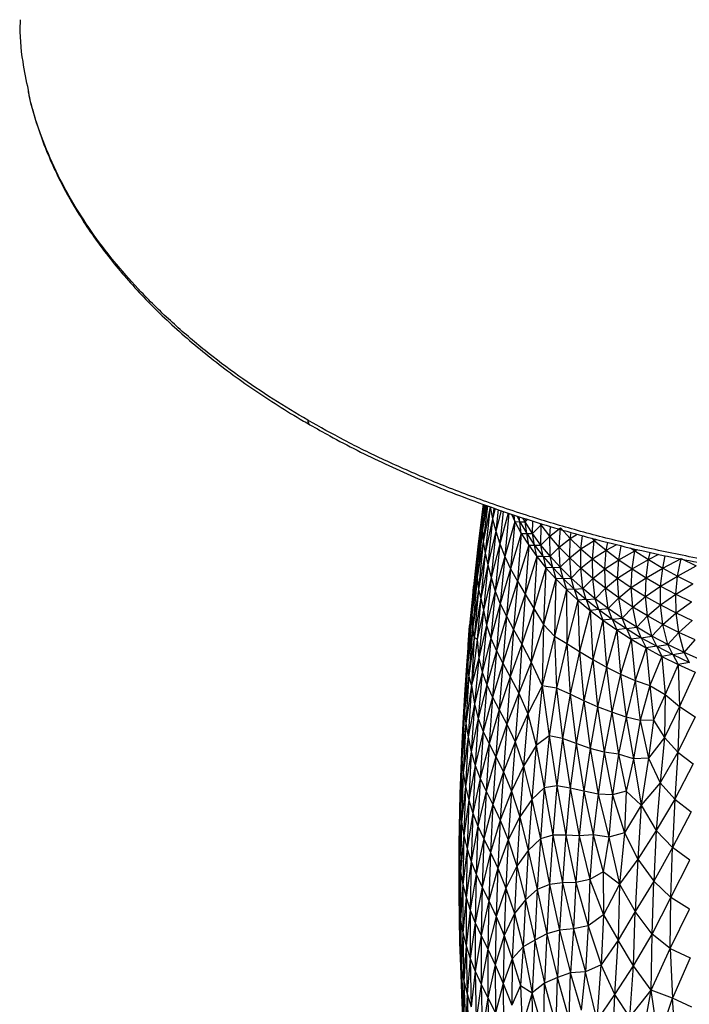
# Paper-space layout '_Isométrica' of a CAD drawing. Header units: millimetres. Extents: x -209 to 191, y -221 to 466.
# Tile 2 of 15: x -209 to -73, y -43 to 157. Entities that reach past the tile are written whole.
import ezdxf

# ---------------------------------------------------------------- set-up
doc = ezdxf.new("R2010")
doc.units = ezdxf.units.MM

psp = doc.layouts.new('_Isométrica')

# ---------------------------------------------------------------- linework, layer by layer
at = {"color": 7, "linetype": 'Continuous', "lineweight": 25}
for p, q in [((-114.8, 58.49), (-115.14, 55.94)), ((-114.71, 58.46), (-115.14, 55.94)), ((-114.51, 58.38), (-115.13, 53.43)), ((-114.23, 58.29), (-115.13, 53.43)), ((-114.95, 58.54), (-115.02, 58.12)), ((-114.96, 58.54), (-115.02, 58.12)), ((-114.09, 58.23), (-114.95, 50.89)), ((-115.02, 58.12), (-116.15, 48.93)), ((-115.02, 58.12), (-115.98, 50.52)), ((-115.02, 58.12), (-115.14, 55.94)), ((-113.53, 58), (-114.95, 50.89)), ((-113.53, 58), (-114.57, 48.6)), ((-113.53, 58), (-113.05, 55.55)), ((-112.79, 57.78), (-113.05, 55.55)), ((-112.53, 57.68), (-113.05, 55.55)), ((-111.92, 57.47), (-112.4, 53.05)), ((-111.31, 57.25), (-112.4, 53.05)), ((-110.9, 57.11), (-111.58, 50.47)), ((-109.86, 56.75), (-111.58, 50.47)), ((-109.73, 56.71), (-110.59, 47.92)), ((-109.22, 56.54), (-108.52, 55.04)), ((-108.52, 55.04), (-108.66, 56.36)), ((-108.15, 56.19), (-107.53, 54.99)), ((-115.14, 55.94), (-116.23, 46.5)), ((-115.14, 55.94), (-116.15, 48.93)), ((-115.14, 55.94), (-115.13, 53.43)), ((-113.05, 55.55), (-114.57, 48.6)), ((-113.05, 55.55), (-114.02, 46.24)), ((-113.05, 55.55), (-112.4, 53.05)), ((-108.52, 55.04), (-110.59, 47.92)), ((-108.52, 55.04), (-109.4, 45.41)), ((-108.52, 55.04), (-107.53, 54.99)), ((-108.52, 55.04), (-107.21, 52.62)), ((-107.53, 54.99), (-107.64, 56.03)), ((-107.53, 54.99), (-106.11, 52.59)), ((-107.53, 54.99), (-106.43, 54.95)), ((-107.21, 52.62), (-107.53, 54.99)), ((-106.43, 54.95), (-106.89, 55.79)), ((-106.43, 54.95), (-106.39, 55.62)), ((-106.43, 54.95), (-105.93, 55.47)), ((-104.9, 52.57), (-106.43, 54.95)), ((-106.11, 52.59), (-106.43, 54.95)), ((-104.9, 52.57), (-104.84, 55.12)), ((-104.9, 52.57), (-103.19, 54.36)), ((-103.19, 54.36), (-103.4, 54.66)), ((-103.2, 50.24), (-103.19, 54.36)), ((-103.19, 54.36), (-103.17, 54.59)), ((-103.19, 54.36), (-102.97, 54.53)), ((-101.41, 52.07), (-103.19, 54.36)), ((-115.13, 53.43), (-116.23, 46.5)), ((-115.13, 53.43), (-116.18, 43.68)), ((-115.13, 53.43), (-114.95, 50.89)), ((-112.4, 53.05), (-114.02, 46.24)), ((-112.4, 53.05), (-113.35, 43.6)), ((-112.4, 53.05), (-111.58, 50.47)), ((-107.21, 52.62), (-109.4, 45.41)), ((-107.21, 52.62), (-108.02, 42.88)), ((-107.21, 52.62), (-106.11, 52.59)), ((-107.21, 52.62), (-105.71, 50.24)), ((-106.11, 52.59), (-104.51, 50.23)), ((-106.11, 52.59), (-104.9, 52.57)), ((-105.71, 50.24), (-106.11, 52.59)), ((-103.2, 50.24), (-104.9, 52.57)), ((-104.51, 50.23), (-104.9, 52.57)), ((-101.41, 52.07), (-101.27, 54.03)), ((-101.41, 52.07), (-99.26, 53.78)), ((-99.47, 49.84), (-99.26, 53.78)), ((-99.26, 53.78), (-97.24, 51.6)), ((-97.24, 51.6), (-97.08, 52.78)), ((-97.24, 51.6), (-95.86, 52.45)), ((-115.98, 50.52), (-116.97, 41.8)), ((-114.95, 50.89), (-116.18, 43.68)), ((-115.98, 50.52), (-116.15, 48.93)), ((-114.95, 50.89), (-115.94, 41.19)), ((-114.95, 50.89), (-114.57, 48.6)), ((-111.58, 50.47), (-113.35, 43.6)), ((-111.58, 50.47), (-112.52, 40.86)), ((-111.58, 50.47), (-110.59, 47.92)), ((-105.71, 50.24), (-108.02, 42.88)), ((-105.71, 50.24), (-106.44, 40.24)), ((-105.71, 50.24), (-104.51, 50.23)), ((-105.71, 50.24), (-104.05, 47.9)), ((-104.51, 50.23), (-103.2, 50.24)), ((-104.51, 50.23), (-102.74, 47.91)), ((-104.05, 47.9), (-104.51, 50.23)), ((-103.2, 50.24), (-101.41, 52.07)), ((-101.32, 47.95), (-103.2, 50.24)), ((-102.74, 47.91), (-103.2, 50.24)), ((-99.47, 49.84), (-101.41, 52.07)), ((-101.32, 47.95), (-101.41, 52.07)), ((-99.47, 49.84), (-97.24, 51.6)), ((-97.35, 47.65), (-97.24, 51.6)), ((-97.24, 51.6), (-95.05, 49.48)), ((-95.05, 49.48), (-94.73, 52.15)), ((-95.05, 49.48), (-92.34, 51.18)), ((-92.84, 51.64), (-92.34, 51.18)), ((-92.71, 47.41), (-92.34, 51.18)), ((-92.34, 51.18), (-92.27, 51.48)), ((-92.34, 51.18), (-91.93, 51.39)), ((-92.34, 51.18), (-89.91, 49.19)), ((-89.91, 49.19), (-89.61, 50.78)), ((-89.91, 49.19), (-87.77, 50.34)), ((-116.15, 48.93), (-117.1, 39.86)), ((-116.15, 48.93), (-116.97, 41.8)), ((-116.15, 48.93), (-116.23, 46.5)), ((-114.57, 48.6), (-115.94, 41.19)), ((-114.57, 48.6), (-115.46, 39.41)), ((-114.57, 48.6), (-114.02, 46.24)), ((-101.32, 47.95), (-99.47, 49.84)), ((-97.35, 47.65), (-99.47, 49.84)), ((-99.28, 45.7), (-99.47, 49.84)), ((-97.35, 47.65), (-95.05, 49.48)), ((-95.08, 45.52), (-95.05, 49.48)), ((-95.05, 49.48), (-92.71, 47.41)), ((-92.71, 47.41), (-89.91, 49.19)), ((-90.22, 45.4), (-89.91, 49.19)), ((-89.91, 49.19), (-87.35, 47.25)), ((-87.35, 47.25), (-86.86, 50.11)), ((-87.35, 47.25), (-84.08, 49.05)), ((-84.93, 49.64), (-84.08, 49.05)), ((-84.64, 45.38), (-84.08, 49.05)), ((-84.08, 49.05), (-83.99, 49.41)), ((-84.08, 49.05), (-83.56, 49.31)), ((-84.08, 49.05), (-81.3, 47.26)), ((-81.3, 47.26), (-80.96, 48.74)), ((-81.3, 47.26), (-79.19, 48.35)), ((-116.23, 46.5), (-117.21, 36.61)), ((-116.23, 46.5), (-117.1, 39.86)), ((-116.23, 46.5), (-116.18, 43.68)), ((-114.02, 46.24), (-115.46, 39.41)), ((-114.02, 46.24), (-114.89, 36.97)), ((-114.02, 46.24), (-113.35, 43.6)), ((-110.59, 47.92), (-112.52, 40.86)), ((-110.59, 47.92), (-111.49, 38.27)), ((-110.59, 47.92), (-109.4, 45.41)), ((-104.05, 47.9), (-106.44, 40.24)), ((-104.05, 47.9), (-104.66, 37.34)), ((-102.74, 47.91), (-104.05, 47.9)), ((-104.05, 47.9), (-102.21, 45.6)), ((-102.74, 47.91), (-101.32, 47.95)), ((-102.74, 47.91), (-100.8, 45.64)), ((-102.74, 47.91), (-102.21, 45.6)), ((-99.28, 45.7), (-101.32, 47.95)), ((-100.8, 45.64), (-101.32, 47.95)), ((-99.28, 45.7), (-97.35, 47.65)), ((-95.08, 45.52), (-97.35, 47.65)), ((-97.07, 43.51), (-97.35, 47.65)), ((-95.08, 45.52), (-92.71, 47.41)), ((-92.71, 47.41), (-90.22, 45.4)), ((-92.66, 43.44), (-92.71, 47.41)), ((-90.22, 45.4), (-87.35, 47.25)), ((-87.58, 43.46), (-87.35, 47.25)), ((-87.35, 47.25), (-84.64, 45.38)), ((-84.64, 45.38), (-81.3, 47.26)), ((-81.8, 43.58), (-81.3, 47.26)), ((-81.3, 47.26), (-78.4, 45.55)), ((-78.4, 45.55), (-77.87, 48.06)), ((-78.4, 45.55), (-74.67, 47.53)), ((-75.37, 43.91), (-74.67, 47.53)), ((-74.67, 47.53), (-71.58, 45.99)), ((-109.4, 45.41), (-111.49, 38.27)), ((-109.4, 45.41), (-110.24, 35.72)), ((-109.4, 45.41), (-108.02, 42.88)), ((-102.21, 45.6), (-104.66, 37.34)), ((-102.21, 45.6), (-102.7, 34.07)), ((-100.8, 45.64), (-102.21, 45.6)), ((-102.21, 45.6), (-100.2, 43.35)), ((-100.8, 45.64), (-99.28, 45.7)), ((-100.8, 45.64), (-98.69, 43.42)), ((-100.8, 45.64), (-100.2, 43.35)), ((-97.07, 43.51), (-99.28, 45.7)), ((-98.69, 43.42), (-99.28, 45.7)), ((-97.07, 43.51), (-95.08, 45.52)), ((-92.66, 43.44), (-95.08, 45.52)), ((-94.7, 41.38), (-95.08, 45.52)), ((-92.66, 43.44), (-90.22, 45.4)), ((-90.22, 45.4), (-87.58, 43.46)), ((-90.08, 41.43), (-90.22, 45.4)), ((-87.58, 43.46), (-84.64, 45.38)), ((-84.8, 41.58), (-84.64, 45.38)), ((-84.64, 45.38), (-81.8, 43.58)), ((-81.8, 43.58), (-78.4, 45.55)), ((-78.83, 41.86), (-78.4, 45.55)), ((-78.4, 45.55), (-75.37, 43.91)), ((-75.37, 43.91), (-71.58, 45.99)), ((-116.18, 43.68), (-117.21, 36.61)), ((-116.18, 43.68), (-117.12, 33.65)), ((-116.18, 43.68), (-115.94, 41.19)), ((-113.35, 43.6), (-114.89, 36.97)), ((-113.35, 43.6), (-114.28, 33.9)), ((-113.35, 43.6), (-112.52, 40.86)), ((-108.02, 42.88), (-110.24, 35.72)), ((-108.02, 42.88), (-108.78, 33.04)), ((-108.02, 42.88), (-106.44, 40.24)), ((-100.2, 43.35), (-102.7, 34.07)), ((-100.2, 43.35), (-100.47, 31.68)), ((-98.69, 43.42), (-100.2, 43.35)), ((-100.2, 43.35), (-98.03, 41.15)), ((-98.69, 43.42), (-97.07, 43.51)), ((-98.69, 43.42), (-96.42, 41.25)), ((-98.69, 43.42), (-98.03, 41.15)), ((-94.7, 41.38), (-97.07, 43.51)), ((-96.42, 41.25), (-97.07, 43.51)), ((-94.7, 41.38), (-92.66, 43.44)), ((-90.08, 41.43), (-92.66, 43.44)), ((-92.18, 39.31), (-92.66, 43.44)), ((-90.08, 41.43), (-87.58, 43.46)), ((-87.58, 43.46), (-84.8, 41.58)), ((-87.35, 39.48), (-87.58, 43.46)), ((-84.8, 41.58), (-81.8, 43.58)), ((-81.89, 39.77), (-81.8, 43.58)), ((-81.8, 43.58), (-78.83, 41.86)), ((-78.83, 41.86), (-75.37, 43.91)), ((-75.74, 40.21), (-75.37, 43.91)), ((-75.74, 40.21), (-72.23, 42.35)), ((-75.37, 43.91), (-72.23, 42.35)), ((-116.97, 41.8), (-117.74, 33.81)), ((-115.94, 41.19), (-117.12, 33.65)), ((-117.1, 39.86), (-116.97, 41.8)), ((-115.94, 41.19), (-116.8, 31.39)), ((-115.94, 41.19), (-115.46, 39.41)), ((-112.52, 40.86), (-114.28, 33.9)), ((-112.52, 40.86), (-113.41, 31.24)), ((-112.52, 40.86), (-111.49, 38.27)), ((-106.44, 40.24), (-108.78, 33.04)), ((-106.44, 40.24), (-107.1, 30.05)), ((-106.44, 40.24), (-104.66, 37.34)), ((-98.03, 41.15), (-100.47, 31.68)), ((-96.42, 41.25), (-98.03, 41.15)), ((-98.03, 41.15), (-95.7, 39.01)), ((-98.03, 41.15), (-97.94, 30.18)), ((-96.42, 41.25), (-94.7, 41.38)), ((-96.42, 41.25), (-93.99, 39.14)), ((-96.42, 41.25), (-95.7, 39.01)), ((-92.18, 39.31), (-94.7, 41.38)), ((-93.99, 39.14), (-94.7, 41.38)), ((-92.18, 39.31), (-90.08, 41.43)), ((-87.35, 39.48), (-90.08, 41.43)), ((-89.5, 37.3), (-90.08, 41.43)), ((-87.35, 39.48), (-84.8, 41.58)), ((-84.8, 41.58), (-81.89, 39.77)), ((-84.49, 37.61), (-84.8, 41.58)), ((-81.89, 39.77), (-78.83, 41.86)), ((-78.84, 38.04), (-78.83, 41.86)), ((-78.84, 38.04), (-75.74, 40.21)), ((-78.83, 41.86), (-75.74, 40.21)), ((-75.74, 40.21), (-72.54, 38.65)), ((-75.67, 36.39), (-75.74, 40.21)), ((-117.1, 39.86), (-118.01, 29.87)), ((-117.1, 39.86), (-117.74, 33.81)), ((-117.21, 36.61), (-117.1, 39.86)), ((-115.46, 39.41), (-116.8, 31.39)), ((-115.46, 39.41), (-116.18, 30.98)), ((-115.46, 39.41), (-114.89, 36.97)), ((-111.49, 38.27), (-113.41, 31.24)), ((-111.49, 38.27), (-112.3, 28.71)), ((-111.49, 38.27), (-110.24, 35.72)), ((-95.7, 39.01), (-97.94, 30.18)), ((-93.99, 39.14), (-95.7, 39.01)), ((-95.7, 39.01), (-93.21, 36.93)), ((-95.7, 39.01), (-95.33, 28.55)), ((-93.99, 39.14), (-92.18, 39.31)), ((-93.99, 39.14), (-91.4, 37.1)), ((-93.99, 39.14), (-93.21, 36.93)), ((-89.5, 37.3), (-92.18, 39.31)), ((-91.4, 37.1), (-92.18, 39.31)), ((-89.5, 37.3), (-87.35, 39.48)), ((-84.49, 37.61), (-87.35, 39.48)), ((-86.67, 35.36), (-87.35, 39.48)), ((-84.49, 37.61), (-81.89, 39.77)), ((-81.89, 39.77), (-78.84, 38.04)), ((-81.48, 35.8), (-81.89, 39.77)), ((-75.67, 36.39), (-72.54, 38.65)), ((-117.21, 36.61), (-118.08, 26.4)), ((-117.21, 36.61), (-118.01, 29.87)), ((-117.12, 33.65), (-117.21, 36.61)), ((-114.89, 36.97), (-116.18, 30.98)), ((-114.89, 36.97), (-115.9, 27.16)), ((-114.89, 36.97), (-114.28, 33.9)), ((-104.66, 37.34), (-107.1, 30.05)), ((-104.66, 37.34), (-105.18, 26.39)), ((-104.66, 37.34), (-102.7, 34.07)), ((-93.21, 36.93), (-95.33, 28.55)), ((-91.4, 37.1), (-93.21, 36.93)), ((-93.21, 36.93), (-90.57, 34.91)), ((-93.21, 36.93), (-92.63, 26.91)), ((-91.4, 37.1), (-89.5, 37.3)), ((-91.4, 37.1), (-88.67, 35.11)), ((-91.4, 37.1), (-90.57, 34.91)), ((-86.67, 35.36), (-89.5, 37.3)), ((-88.67, 35.11), (-89.5, 37.3)), ((-86.67, 35.36), (-84.49, 37.61)), ((-81.48, 35.8), (-84.49, 37.61)), ((-83.7, 33.49), (-84.49, 37.61)), ((-81.48, 35.8), (-78.84, 38.04)), ((-78.84, 38.04), (-75.67, 36.39)), ((-78.35, 34.07), (-78.84, 38.04)), ((-78.35, 34.07), (-75.67, 36.39)), ((-75.67, 36.39), (-72.42, 34.85)), ((-75.1, 32.43), (-75.67, 36.39)), ((-110.24, 35.72), (-112.3, 28.71)), ((-110.24, 35.72), (-110.99, 26.14)), ((-110.24, 35.72), (-108.78, 33.04)), ((-90.57, 34.91), (-92.63, 26.91)), ((-88.67, 35.11), (-90.57, 34.91)), ((-90.57, 34.91), (-87.78, 32.95)), ((-90.57, 34.91), (-89.85, 25.37)), ((-88.67, 35.11), (-86.67, 35.36)), ((-88.67, 35.11), (-85.79, 33.2)), ((-88.67, 35.11), (-87.78, 32.95)), ((-83.7, 33.49), (-86.67, 35.36)), ((-85.79, 33.2), (-86.67, 35.36)), ((-83.7, 33.49), (-81.48, 35.8)), ((-78.35, 34.07), (-81.48, 35.8)), ((-80.6, 31.7), (-81.48, 35.8)), ((-75.1, 32.43), (-72.42, 34.85)), ((-117.74, 33.81), (-118.48, 24.77)), ((-117.12, 33.65), (-118.08, 26.4)), ((-118.01, 29.87), (-117.74, 33.81)), ((-117.12, 33.65), (-117.89, 23.63)), ((-116.8, 31.39), (-117.12, 33.65)), ((-114.28, 33.9), (-115.9, 27.16)), ((-114.28, 33.9), (-115.19, 24.32)), ((-114.28, 33.9), (-113.41, 31.24)), ((-108.78, 33.04), (-110.99, 26.14)), ((-108.78, 33.04), (-109.47, 23.36)), ((-108.78, 33.04), (-107.1, 30.05)), ((-102.7, 34.07), (-105.18, 26.39)), ((-102.7, 34.07), (-102.96, 21.57)), ((-102.7, 34.07), (-100.47, 31.68)), ((-87.78, 32.95), (-89.85, 25.37)), ((-85.79, 33.2), (-87.78, 32.95)), ((-87.78, 32.95), (-84.85, 31.07)), ((-87.78, 32.95), (-86.97, 23.92)), ((-85.79, 33.2), (-83.7, 33.49)), ((-85.79, 33.2), (-82.77, 31.36)), ((-85.79, 33.2), (-84.85, 31.07)), ((-80.6, 31.7), (-83.7, 33.49)), ((-82.77, 31.36), (-83.7, 33.49)), ((-80.6, 31.7), (-78.35, 34.07)), ((-75.1, 32.43), (-78.35, 34.07)), ((-77.36, 29.99), (-78.35, 34.07)), ((-77.36, 29.99), (-75.1, 32.43)), ((-71.78, 30.9), (-75.1, 32.43)), ((-74, 28.36), (-75.1, 32.43)), ((-116.8, 31.39), (-117.89, 23.63)), ((-116.8, 31.39), (-117.34, 21.68)), ((-116.18, 30.98), (-117.34, 21.68)), ((-116.18, 30.98), (-116.8, 31.39)), ((-116.18, 30.98), (-115.9, 27.16)), ((-113.41, 31.24), (-115.19, 24.32)), ((-113.41, 31.24), (-114.24, 21.74)), ((-113.41, 31.24), (-112.3, 28.71)), ((-100.47, 31.68), (-102.96, 21.57)), ((-100.47, 31.68), (-97.94, 30.18)), ((-100.47, 31.68), (-100.02, 21.1)), ((-97.94, 30.18), (-100.02, 21.1)), ((-97.94, 30.18), (-95.33, 28.55)), ((-97.94, 30.18), (-97.24, 19.87)), ((-84.85, 31.07), (-86.97, 23.92)), ((-82.77, 31.36), (-84.85, 31.07)), ((-84.85, 31.07), (-81.78, 29.26)), ((-84.85, 31.07), (-84.02, 22.63)), ((-82.77, 31.36), (-80.6, 31.7)), ((-82.77, 31.36), (-79.61, 29.6)), ((-82.77, 31.36), (-81.78, 29.26)), ((-77.36, 29.99), (-80.6, 31.7)), ((-79.61, 29.6), (-80.6, 31.7)), ((-74, 28.36), (-71.78, 30.9)), ((-118.01, 29.87), (-118.79, 19.72)), ((-118.01, 29.87), (-118.48, 24.77)), ((-118.08, 26.4), (-118.01, 29.87)), ((-112.3, 28.71), (-114.24, 21.74)), ((-112.3, 28.71), (-113.07, 19.22)), ((-112.3, 28.71), (-110.99, 26.14)), ((-107.1, 30.05), (-109.47, 23.36)), ((-107.1, 30.05), (-107.74, 20.06)), ((-107.1, 30.05), (-105.18, 26.39)), ((-95.33, 28.55), (-97.24, 19.87)), ((-95.33, 28.55), (-92.63, 26.91)), ((-95.33, 28.55), (-94.48, 18.5)), ((-81.78, 29.26), (-84.02, 22.63)), ((-79.61, 29.6), (-81.78, 29.26)), ((-81.78, 29.26), (-78.58, 27.53)), ((-81.78, 29.26), (-81.02, 21.61)), ((-79.61, 29.6), (-77.36, 29.99)), ((-79.61, 29.6), (-76.34, 27.92)), ((-79.61, 29.6), (-78.58, 27.53)), ((-74, 28.36), (-77.36, 29.99)), ((-76.34, 27.92), (-77.36, 29.99)), ((-76.34, 27.92), (-74, 28.36)), ((-70.52, 26.81), (-74, 28.36)), ((-72.93, 26.32), (-74, 28.36)), ((-118.08, 26.4), (-118.79, 19.72)), ((-118.08, 26.4), (-118.78, 16.47)), ((-117.89, 23.63), (-118.08, 26.4)), ((-115.9, 27.16), (-117.34, 21.68)), ((-115.9, 27.16), (-116.78, 17.79)), ((-115.9, 27.16), (-115.19, 24.32)), ((-110.99, 26.14), (-113.07, 19.22)), ((-110.99, 26.14), (-111.71, 16.62)), ((-110.99, 26.14), (-109.47, 23.36)), ((-105.18, 26.39), (-107.74, 20.06)), ((-105.18, 26.39), (-105.87, 15.81)), ((-105.18, 26.39), (-102.96, 21.57)), ((-92.63, 26.91), (-94.48, 18.5)), ((-92.63, 26.91), (-89.85, 25.37)), ((-92.63, 26.91), (-91.66, 17.24)), ((-78.58, 27.53), (-81.02, 21.61)), ((-76.34, 27.92), (-78.58, 27.53)), ((-78.58, 27.53), (-75.26, 25.88)), ((-78.58, 27.53), (-77.93, 19.78)), ((-76.34, 27.92), (-72.93, 26.32)), ((-76.34, 27.92), (-75.26, 25.88)), ((-72.93, 26.32), (-75.26, 25.88)), ((-118.48, 24.77), (-118.79, 19.72)), ((-115.19, 24.32), (-116.78, 17.79)), ((-115.19, 24.32), (-115.97, 14.88)), ((-115.19, 24.32), (-114.24, 21.74)), ((-89.85, 25.37), (-91.66, 17.24)), ((-89.85, 25.37), (-86.97, 23.92)), ((-89.85, 25.37), (-88.79, 16.2)), ((-75.26, 25.88), (-77.93, 19.78)), ((-75.26, 25.88), (-71.82, 24.31)), ((-75.26, 25.88), (-74.97, 17.31)), ((-71.82, 24.31), (-74.97, 17.31)), ((-117.89, 23.63), (-118.78, 16.47)), ((-117.89, 23.63), (-118.51, 13.89)), ((-117.34, 21.68), (-117.89, 23.63)), ((-109.47, 23.36), (-111.71, 16.62)), ((-109.47, 23.36), (-110.16, 13.7)), ((-109.47, 23.36), (-107.74, 20.06)), ((-86.97, 23.92), (-88.79, 16.2)), ((-86.97, 23.92), (-84.02, 22.63)), ((-86.97, 23.92), (-85.86, 15.17)), ((-84.02, 22.63), (-85.86, 15.17)), ((-84.02, 22.63), (-81.02, 21.61)), ((-84.02, 22.63), (-82.98, 14.45)), ((-117.34, 21.68), (-118.51, 13.89)), ((-117.34, 21.68), (-118.06, 11.16)), ((-117.34, 21.68), (-116.78, 17.79)), ((-114.24, 21.74), (-115.97, 14.88)), ((-114.24, 21.74), (-114.97, 12.27)), ((-114.24, 21.74), (-113.07, 19.22)), ((-102.96, 21.57), (-105.87, 15.81)), ((-102.96, 21.57), (-104.18, 9.41)), ((-100.02, 21.1), (-102.96, 21.57)), ((-102.96, 21.57), (-101.53, 11.37)), ((-100.02, 21.1), (-101.53, 11.37)), ((-97.24, 19.87), (-100.02, 21.1)), ((-100.02, 21.1), (-98.81, 10.79)), ((-81.02, 21.61), (-82.98, 14.45)), ((-81.02, 21.61), (-77.93, 19.78)), ((-81.02, 21.61), (-80.29, 14.57)), ((-118.79, 19.72), (-119.36, 9.73)), ((-118.79, 19.72), (-119.13, 13.93)), ((-118.79, 19.72), (-118.78, 16.47)), ((-113.07, 19.22), (-114.97, 12.27)), ((-113.07, 19.22), (-113.77, 9.72)), ((-113.07, 19.22), (-111.71, 16.62)), ((-107.74, 20.06), (-110.16, 13.7)), ((-107.74, 20.06), (-108.47, 10.1)), ((-107.74, 20.06), (-105.87, 15.81)), ((-97.24, 19.87), (-98.81, 10.79)), ((-94.48, 18.5), (-97.24, 19.87)), ((-97.24, 19.87), (-96.04, 9.79)), ((-94.48, 18.5), (-96.04, 9.79)), ((-91.66, 17.24), (-94.48, 18.5)), ((-94.48, 18.5), (-93.2, 8.77)), ((-77.93, 19.78), (-80.29, 14.57)), ((-77.93, 19.78), (-78.04, 11.02)), ((-77.93, 19.78), (-74.97, 17.31)), ((-118.78, 16.47), (-119.36, 9.73)), ((-118.78, 16.47), (-119.31, 6.59)), ((-118.78, 16.47), (-118.51, 13.89)), ((-116.78, 17.79), (-118.06, 11.16)), ((-116.78, 17.79), (-117.43, 8.06)), ((-116.78, 17.79), (-115.97, 14.88)), ((-111.71, 16.62), (-113.77, 9.72)), ((-111.71, 16.62), (-112.39, 7.05)), ((-111.71, 16.62), (-110.16, 13.7)), ((-91.66, 17.24), (-93.2, 8.77)), ((-88.79, 16.2), (-91.66, 17.24)), ((-91.66, 17.24), (-90.32, 8)), ((-88.79, 16.2), (-90.32, 8)), ((-85.86, 15.17), (-88.79, 16.2)), ((-88.79, 16.2), (-87.42, 7.64)), ((-74.97, 17.31), (-78.04, 11.02)), ((-74.97, 17.31), (-75.3, 8)), ((-74.97, 17.31), (-71.81, 15.22)), ((-115.97, 14.88), (-117.43, 8.06)), ((-115.97, 14.88), (-116.6, 5.29)), ((-115.97, 14.88), (-114.97, 12.27)), ((-105.87, 15.81), (-108.47, 10.1)), ((-105.87, 15.81), (-106.77, 5.15)), ((-105.87, 15.81), (-104.18, 9.41)), ((-85.86, 15.17), (-87.42, 7.64)), ((-82.98, 14.45), (-85.86, 15.17)), ((-85.86, 15.17), (-84.35, 6.66)), ((-82.98, 14.45), (-84.35, 6.66)), ((-80.29, 14.57), (-82.98, 14.45)), ((-82.98, 14.45), (-81.32, 6.78)), ((-80.29, 14.57), (-81.32, 6.78)), ((-80.29, 14.57), (-78.04, 11.02)), ((-71.81, 15.22), (-75.3, 8)), ((-119.13, 13.93), (-119.36, 9.73)), ((-118.51, 13.89), (-119.31, 6.59)), ((-118.51, 13.89), (-119.04, 3.8)), ((-118.51, 13.89), (-118.06, 11.16)), ((-114.97, 12.27), (-116.6, 5.29)), ((-114.97, 12.27), (-115.58, 2.69)), ((-114.97, 12.27), (-113.77, 9.72)), ((-110.16, 13.7), (-112.39, 7.05)), ((-110.16, 13.7), (-110.86, 3.99)), ((-110.16, 13.7), (-108.47, 10.1)), ((-118.06, 11.16), (-119.04, 3.8)), ((-118.06, 11.16), (-118.58, 1.02)), ((-118.06, 11.16), (-117.43, 8.06)), ((-108.47, 10.1), (-110.86, 3.99)), ((-108.47, 10.1), (-109.22, 0.07)), ((-108.47, 10.1), (-106.77, 5.15)), ((-101.53, 11.37), (-104.18, 9.41)), ((-101.53, 11.37), (-102.55, 0.77)), ((-98.81, 10.79), (-101.53, 11.37)), ((-101.53, 11.37), (-99.96, 1.16)), ((-98.81, 10.79), (-99.96, 1.16)), ((-96.04, 9.79), (-98.81, 10.79)), ((-98.81, 10.79), (-97.26, 0.67)), ((-78.04, 11.02), (-81.32, 6.78)), ((-78.04, 11.02), (-78.94, 1.77)), ((-78.04, 11.02), (-75.3, 8)), ((-119.36, 9.73), (-119.75, -0.5)), ((-119.36, 9.73), (-119.31, 6.59)), ((-117.43, 8.06), (-118.58, 1.02)), ((-117.43, 8.06), (-117.93, -1.78)), ((-117.43, 8.06), (-116.6, 5.29)), ((-113.77, 9.72), (-115.58, 2.69)), ((-113.77, 9.72), (-114.38, 0.11)), ((-113.77, 9.72), (-112.39, 7.05)), ((-104.18, 9.41), (-106.77, 5.15)), ((-104.18, 9.41), (-105.09, -1.59)), ((-104.18, 9.41), (-102.55, 0.77)), ((-96.04, 9.79), (-97.26, 0.67)), ((-93.2, 8.77), (-96.04, 9.79)), ((-96.04, 9.79), (-94.46, 0.09)), ((-93.2, 8.77), (-94.46, 0.09)), ((-90.32, 8), (-93.2, 8.77)), ((-93.2, 8.77), (-91.53, -0.51)), ((-119.31, 6.59), (-119.75, -0.5)), ((-119.31, 6.59), (-119.68, -3.48)), ((-119.31, 6.59), (-119.04, 3.8)), ((-112.39, 7.05), (-114.38, 0.11)), ((-112.39, 7.05), (-113.01, -2.62)), ((-112.39, 7.05), (-110.86, 3.99)), ((-90.32, 8), (-91.53, -0.51)), ((-87.42, 7.64), (-90.32, 8)), ((-90.32, 8), (-88.6, -0.7)), ((-87.42, 7.64), (-88.6, -0.7)), ((-84.35, 6.66), (-87.42, 7.64)), ((-87.42, 7.64), (-85.84, 0.09)), ((-84.35, 6.66), (-85.84, 0.09)), ((-81.32, 6.78), (-84.35, 6.66)), ((-84.35, 6.66), (-82.76, -2.8)), ((-81.32, 6.78), (-82.76, -2.8)), ((-81.32, 6.78), (-78.94, 1.77)), ((-75.3, 8), (-78.94, 1.77)), ((-75.3, 8), (-75.91, -1.58)), ((-75.3, 8), (-72.17, 5.63)), ((-116.6, 5.29), (-117.93, -1.78)), ((-116.6, 5.29), (-117.09, -4.44)), ((-116.6, 5.29), (-115.58, 2.69)), ((-106.77, 5.15), (-109.22, 0.07)), ((-106.77, 5.15), (-107.53, -5.18)), ((-106.77, 5.15), (-105.09, -1.59)), ((-72.17, 5.63), (-75.91, -1.58)), ((-119.04, 3.8), (-119.68, -3.48)), ((-119.04, 3.8), (-119.4, -6.27)), ((-119.04, 3.8), (-118.58, 1.02)), ((-115.58, 2.69), (-117.09, -4.44)), ((-115.58, 2.69), (-116.07, -7.03)), ((-115.58, 2.69), (-114.38, 0.11)), ((-110.86, 3.99), (-113.01, -2.62)), ((-110.86, 3.99), (-111.49, -5.81)), ((-110.86, 3.99), (-109.22, 0.07)), ((-118.58, 1.02), (-119.4, -6.27)), ((-118.58, 1.02), (-118.93, -8.99)), ((-118.58, 1.02), (-117.93, -1.78)), ((-114.38, 0.11), (-116.07, -7.03)), ((-114.38, 0.11), (-114.87, -9.64)), ((-114.38, 0.11), (-113.01, -2.62)), ((-109.22, 0.07), (-111.49, -5.81)), ((-109.22, 0.07), (-109.86, -9.87)), ((-109.22, 0.07), (-107.53, -5.18)), ((-102.55, 0.77), (-105.09, -1.59)), ((-102.55, 0.77), (-103.33, -9.67)), ((-99.96, 1.16), (-102.55, 0.77)), ((-102.55, 0.77), (-100.81, -8.9)), ((-99.96, 1.16), (-100.81, -8.9)), ((-97.26, 0.67), (-99.96, 1.16)), ((-99.96, 1.16), (-98.17, -8.88)), ((-97.26, 0.67), (-98.17, -8.88)), ((-94.46, 0.09), (-97.26, 0.67)), ((-97.26, 0.67), (-95.42, -9.02)), ((-94.46, 0.09), (-95.42, -9.02)), ((-91.53, -0.51), (-94.46, 0.09)), ((-94.46, 0.09), (-92.57, -8.84)), ((-85.84, 0.09), (-88.6, -0.7)), ((-85.84, 0.09), (-86.19, -8.43)), ((-82.76, -2.8), (-85.84, 0.09)), ((-78.94, 1.77), (-82.76, -2.8)), ((-78.94, 1.77), (-79.75, -7.95)), ((-78.94, 1.77), (-75.91, -1.58)), ((-119.75, -0.5), (-119.95, -10.73)), ((-119.75, -0.5), (-119.68, -3.48)), ((-117.93, -1.78), (-118.93, -8.99)), ((-117.93, -1.78), (-118.27, -11.67)), ((-117.93, -1.78), (-117.09, -4.44)), ((-105.09, -1.59), (-107.53, -5.18)), ((-105.09, -1.59), (-105.81, -12.03)), ((-105.09, -1.59), (-103.33, -9.67)), ((-91.53, -0.51), (-92.57, -8.84)), ((-88.6, -0.7), (-91.53, -0.51)), ((-91.53, -0.51), (-89.4, -9.27)), ((-88.6, -0.7), (-89.4, -9.27)), ((-88.6, -0.7), (-86.19, -8.43)), ((-75.91, -1.58), (-79.75, -7.95)), ((-75.91, -1.58), (-76.42, -11.43)), ((-75.91, -1.58), (-72.59, -4.13)), ((-119.68, -3.48), (-119.95, -10.73)), ((-119.68, -3.48), (-119.86, -13.55)), ((-119.68, -3.48), (-119.4, -6.27)), ((-113.01, -2.62), (-114.87, -9.64)), ((-113.01, -2.62), (-113.5, -12.41)), ((-113.01, -2.62), (-111.49, -5.81)), ((-82.76, -2.8), (-86.19, -8.43)), ((-82.76, -2.8), (-83.44, -13.75)), ((-82.76, -2.8), (-79.75, -7.95)), ((-117.09, -4.44), (-118.27, -11.67)), ((-117.09, -4.44), (-117.43, -14.28)), ((-117.09, -4.44), (-116.07, -7.03)), ((-111.49, -5.81), (-113.5, -12.41)), ((-111.49, -5.81), (-111.99, -15.64)), ((-111.49, -5.81), (-109.86, -9.87)), ((-107.53, -5.18), (-109.86, -9.87)), ((-107.53, -5.18), (-108.15, -15.2)), ((-107.53, -5.18), (-105.81, -12.03)), ((-72.59, -4.13), (-76.42, -11.43)), ((-119.4, -6.27), (-119.86, -13.55)), ((-119.4, -6.27), (-119.58, -16.27)), ((-119.4, -6.27), (-118.93, -8.99)), ((-116.07, -7.03), (-117.43, -14.28)), ((-116.07, -7.03), (-116.41, -16.87)), ((-116.07, -7.03), (-114.87, -9.64)), ((-79.75, -7.95), (-83.44, -13.75)), ((-79.75, -7.95), (-80.24, -18.3)), ((-79.75, -7.95), (-76.42, -11.43)), ((-118.93, -8.99), (-119.58, -16.27)), ((-118.93, -8.99), (-119.11, -18.94)), ((-118.93, -8.99), (-118.27, -11.67)), ((-114.87, -9.64), (-116.41, -16.87)), ((-114.87, -9.64), (-115.21, -19.48)), ((-114.87, -9.64), (-113.5, -12.41)), ((-109.86, -9.87), (-111.99, -15.64)), ((-109.86, -9.87), (-110.36, -19.68)), ((-109.86, -9.87), (-108.15, -15.2)), ((-103.33, -9.67), (-105.81, -12.03)), ((-103.33, -9.67), (-103.96, -19.97)), ((-100.81, -8.9), (-103.33, -9.67)), ((-103.33, -9.67), (-101.47, -18.96)), ((-100.81, -8.9), (-101.47, -18.96)), ((-98.17, -8.88), (-100.81, -8.9)), ((-100.81, -8.9), (-98.84, -18.63)), ((-98.17, -8.88), (-98.84, -18.63)), ((-95.42, -9.02), (-98.17, -8.88)), ((-98.17, -8.88), (-96.08, -18.52)), ((-95.42, -9.02), (-96.08, -18.52)), ((-92.57, -8.84), (-95.42, -9.02)), ((-95.42, -9.02), (-93.27, -17.93)), ((-92.57, -8.84), (-93.27, -17.93)), ((-89.4, -9.27), (-92.57, -8.84)), ((-92.57, -8.84), (-90.56, -16.39)), ((-89.4, -9.27), (-90.56, -16.39)), ((-86.19, -8.43), (-89.4, -9.27)), ((-89.4, -9.27), (-87.23, -18.85)), ((-86.19, -8.43), (-87.23, -18.85)), ((-86.19, -8.43), (-83.44, -13.75)), ((-119.95, -10.73), (-119.97, -20.83)), ((-119.95, -10.73), (-119.86, -13.55)), ((-118.27, -11.67), (-119.11, -18.94)), ((-118.27, -11.67), (-118.45, -21.57)), ((-118.27, -11.67), (-117.43, -14.28)), ((-105.81, -12.03), (-108.15, -15.2)), ((-105.81, -12.03), (-106.36, -22.1)), ((-105.81, -12.03), (-103.96, -19.97)), ((-76.42, -11.43), (-80.24, -18.3)), ((-76.74, -21.6), (-76.42, -11.43)), ((-72.87, -14), (-76.42, -11.43)), ((-119.86, -13.55), (-119.97, -20.83)), ((-119.86, -13.55), (-119.87, -23.53)), ((-119.86, -13.55), (-119.58, -16.27)), ((-113.5, -12.41), (-115.21, -19.48)), ((-113.5, -12.41), (-113.84, -22.27)), ((-113.5, -12.41), (-111.99, -15.64)), ((-83.44, -13.75), (-87.23, -18.85)), ((-83.44, -13.75), (-83.99, -24.48)), ((-83.44, -13.75), (-80.24, -18.3)), ((-76.74, -21.6), (-72.87, -14)), ((-117.43, -14.28), (-118.45, -21.57)), ((-117.43, -14.28), (-117.61, -24.16)), ((-117.43, -14.28), (-116.41, -16.87)), ((-111.99, -15.64), (-113.84, -22.27)), ((-111.99, -15.64), (-112.34, -25.47)), ((-111.99, -15.64), (-110.36, -19.68)), ((-108.15, -15.2), (-110.36, -19.68)), ((-108.15, -15.2), (-108.63, -24.89)), ((-108.15, -15.2), (-106.36, -22.1)), ((-119.58, -16.27), (-119.87, -23.53)), ((-119.58, -16.27), (-119.11, -18.94)), ((-119.58, -16.27), (-119.58, -26.19)), ((-116.41, -16.87), (-117.61, -24.16)), ((-116.41, -16.87), (-116.58, -26.75)), ((-116.41, -16.87), (-115.21, -19.48)), ((-93.27, -17.93), (-96.08, -18.52)), ((-93.27, -17.93), (-93.6, -27.36)), ((-90.56, -16.39), (-93.27, -17.93)), ((-93.27, -17.93), (-90.46, -25.11)), ((-87.23, -18.85), (-90.56, -16.39)), ((-90.56, -16.39), (-90.46, -25.11)), ((-119.11, -18.94), (-119.58, -26.19)), ((-119.11, -18.94), (-118.45, -21.57)), ((-119.11, -18.94), (-119.1, -28.83)), ((-115.21, -19.48), (-116.58, -26.75)), ((-115.21, -19.48), (-115.38, -29.37)), ((-115.21, -19.48), (-113.84, -22.27)), ((-110.36, -19.68), (-112.34, -25.47)), ((-110.36, -19.68), (-110.73, -29.37)), ((-110.36, -19.68), (-108.63, -24.89)), ((-103.96, -19.97), (-106.36, -22.1)), ((-103.96, -19.97), (-104.48, -30.31)), ((-101.47, -18.96), (-103.96, -19.97)), ((-103.96, -19.97), (-102.02, -29.01)), ((-101.47, -18.96), (-102.02, -29.01)), ((-98.84, -18.63), (-101.47, -18.96)), ((-101.47, -18.96), (-99.41, -28.25)), ((-98.84, -18.63), (-99.41, -28.25)), ((-96.08, -18.52), (-98.84, -18.63)), ((-98.84, -18.63), (-96.59, -27.97)), ((-96.08, -18.52), (-96.59, -27.97)), ((-96.08, -18.52), (-93.6, -27.36)), ((-87.23, -18.85), (-90.46, -25.11)), ((-87.23, -18.85), (-87.5, -30.32)), ((-87.23, -18.85), (-83.99, -24.48)), ((-80.24, -18.3), (-83.99, -24.48)), ((-80.57, -29.06), (-80.24, -18.3)), ((-76.74, -21.6), (-80.24, -18.3)), ((-119.97, -20.83), (-119.87, -23.53)), ((-119.97, -20.83), (-119.79, -30.77)), ((-118.45, -21.57), (-119.1, -28.83)), ((-118.45, -21.57), (-117.61, -24.16)), ((-118.45, -21.57), (-118.45, -31.44)), ((-80.57, -29.06), (-76.74, -21.6)), ((-76.86, -32.01), (-76.74, -21.6)), ((-72.96, -23.94), (-76.74, -21.6)), ((-119.87, -23.53), (-119.58, -26.19)), ((-119.87, -23.53), (-119.69, -33.41)), ((-119.87, -23.53), (-119.79, -30.77)), ((-113.84, -22.27), (-115.38, -29.37)), ((-113.84, -22.27), (-114.02, -32.15)), ((-113.84, -22.27), (-112.34, -25.47)), ((-106.36, -22.1), (-108.63, -24.89)), ((-106.36, -22.1), (-106.81, -31.66)), ((-106.36, -22.1), (-104.48, -30.31)), ((-76.86, -32.01), (-72.96, -23.94)), ((-117.61, -24.16), (-118.45, -31.44)), ((-117.61, -24.16), (-116.58, -26.75)), ((-117.61, -24.16), (-117.6, -34.03)), ((-112.34, -25.47), (-114.02, -32.15)), ((-112.34, -25.47), (-112.52, -35.31)), ((-112.34, -25.47), (-110.73, -29.37)), ((-108.63, -24.89), (-110.73, -29.37)), ((-108.63, -24.89), (-109.05, -34.12)), ((-108.63, -24.89), (-106.81, -31.66)), ((-90.46, -25.11), (-93.6, -27.36)), ((-90.46, -25.11), (-90.94, -35.31)), ((-90.46, -25.11), (-87.5, -30.32)), ((-83.99, -24.48), (-87.5, -30.32)), ((-84.32, -35.5), (-83.99, -24.48)), ((-80.57, -29.06), (-83.99, -24.48)), ((-119.58, -26.19), (-119.69, -33.41)), ((-119.58, -26.19), (-119.1, -28.83)), ((-119.58, -26.19), (-119.4, -36.04)), ((-116.58, -26.75), (-117.6, -34.03)), ((-116.58, -26.75), (-115.38, -29.37)), ((-116.58, -26.75), (-116.58, -36.62)), ((-96.59, -27.97), (-99.41, -28.25)), ((-96.59, -27.97), (-97.17, -36.96)), ((-93.6, -27.36), (-96.59, -27.97)), ((-96.59, -27.97), (-94.1, -36.77)), ((-93.6, -27.36), (-94.1, -36.77)), ((-93.6, -27.36), (-90.94, -35.31)), ((-119.1, -28.83), (-119.4, -36.04)), ((-119.1, -28.83), (-118.45, -31.44)), ((-119.1, -28.83), (-118.92, -38.66)), ((-115.38, -29.37), (-116.58, -36.62)), ((-115.38, -29.37), (-114.02, -32.15)), ((-115.38, -29.37), (-115.38, -39.24)), ((-110.73, -29.37), (-112.52, -35.31)), ((-110.73, -29.37), (-110.89, -39.09)), ((-110.73, -29.37), (-109.05, -34.12)), ((-102.02, -29.01), (-104.48, -30.31)), ((-102.02, -29.01), (-102.47, -39.06)), ((-99.41, -28.25), (-102.02, -29.01)), ((-102.02, -29.01), (-99.87, -37.92)), ((-99.41, -28.25), (-99.87, -37.92)), ((-99.41, -28.25), (-97.17, -36.96)), ((-84.32, -35.5), (-80.57, -29.06)), ((-80.72, -40.46), (-80.57, -29.06)), ((-76.86, -32.01), (-80.57, -29.06)), ((-119.79, -30.77), (-119.69, -33.41)), ((-119.79, -30.77), (-119.43, -40.58)), ((-118.45, -31.44), (-118.92, -38.66)), ((-118.45, -31.44), (-117.6, -34.03)), ((-118.45, -31.44), (-118.26, -41.26)), ((-106.81, -31.66), (-109.05, -34.12)), ((-106.81, -31.66), (-107.41, -39.51)), ((-104.48, -30.31), (-106.81, -31.66)), ((-106.81, -31.66), (-105.03, -41.03)), ((-104.48, -30.31), (-105.03, -41.03)), ((-104.48, -30.31), (-102.47, -39.06)), ((-87.5, -30.32), (-90.94, -35.31)), ((-88.14, -41.34), (-87.5, -30.32)), ((-84.32, -35.5), (-87.5, -30.32)), ((-80.72, -40.46), (-76.86, -32.01)), ((-76.86, -32.01), (-72.8, -33.87)), ((-76.86, -32.01), (-76.43, -42.08)), ((-119.69, -33.41), (-119.4, -36.04)), ((-119.69, -33.41), (-119.33, -43.18)), ((-119.69, -33.41), (-119.43, -40.58)), ((-117.6, -34.03), (-118.26, -41.26)), ((-117.6, -34.03), (-116.58, -36.62)), ((-117.6, -34.03), (-117.41, -43.86)), ((-114.02, -32.15), (-115.38, -39.24)), ((-114.02, -32.15), (-112.52, -35.31)), ((-114.02, -32.15), (-114.01, -42.02)), ((-72.8, -33.87), (-76.43, -42.08)), ((-119.4, -36.04), (-118.92, -38.66)), ((-119.4, -36.04), (-119.03, -45.8)), ((-119.4, -36.04), (-119.33, -43.18)), ((-112.52, -35.31), (-114.01, -42.02)), ((-112.52, -35.31), (-110.89, -39.09)), ((-112.52, -35.31), (-112.49, -45.13)), ((-109.05, -34.12), (-110.89, -39.09)), ((-109.05, -34.12), (-109.13, -43.55)), ((-109.05, -34.12), (-107.41, -39.51)), ((-90.94, -35.31), (-94.1, -36.77)), ((-91.75, -46.66), (-90.94, -35.31)), ((-88.14, -41.34), (-90.94, -35.31)), ((-88.14, -41.34), (-84.32, -35.5)), ((-85.07, -45.99), (-84.32, -35.5)), ((-80.72, -40.46), (-84.32, -35.5)), ((-116.58, -36.62), (-117.41, -43.86)), ((-116.58, -36.62), (-115.38, -39.24)), ((-116.58, -36.62), (-116.39, -46.44)), ((-99.87, -37.92), (-102.47, -39.06)), ((-100.09, -47.53), (-99.87, -37.92)), ((-97.17, -36.96), (-99.87, -37.92)), ((-97.47, -46.41), (-99.87, -37.92)), ((-97.47, -46.41), (-97.17, -36.96)), ((-94.1, -36.77), (-97.17, -36.96)), ((-94.97, -44.55), (-97.17, -36.96)), ((-94.97, -44.55), (-94.1, -36.77)), ((-91.75, -46.66), (-94.1, -36.77)), ((-118.92, -38.66), (-119.03, -45.8)), ((-118.92, -38.66), (-118.26, -41.26)), ((-118.92, -38.66), (-118.56, -48.42)), ((-115.38, -39.24), (-116.39, -46.44)), ((-115.38, -39.24), (-114.01, -42.02)), ((-115.38, -39.24), (-115.19, -49.06)), ((-110.89, -39.09), (-112.49, -45.13)), ((-110.89, -39.09), (-109.13, -43.55)), ((-110.89, -39.09), (-110.8, -48.73)), ((-107.41, -39.51), (-109.13, -43.55)), ((-107.41, -39.51), (-105.03, -41.03)), ((-107.41, -39.51), (-107.01, -47.8)), ((-102.47, -39.06), (-105.03, -41.03)), ((-102.64, -48.97), (-102.47, -39.06)), ((-100.09, -47.53), (-102.47, -39.06)), ((-119.43, -40.58), (-119.33, -43.18)), ((-118.26, -41.26), (-118.56, -48.42)), ((-118.26, -41.26), (-117.41, -43.86)), ((-118.26, -41.26), (-117.89, -51.03)), ((-114.01, -42.02), (-115.19, -49.06)), ((-114.01, -42.02), (-112.49, -45.13)), ((-114.01, -42.02), (-113.81, -51.81)), ((-105.03, -41.03), (-107.01, -47.8)), ((-102.64, -48.97), (-105.03, -41.03)), ((-104.8, -52.17), (-105.03, -41.03)), ((-91.75, -46.66), (-88.14, -41.34)), ((-88.62, -52.35), (-88.14, -41.34)), ((-85.07, -45.99), (-88.14, -41.34)), ((-85.07, -45.99), (-80.72, -40.46)), ((-82.56, -50.54), (-80.72, -40.46)), ((-76.43, -42.08), (-80.72, -40.46)), ((-79.29, -50.75), (-80.72, -40.46)), ((-79.29, -50.75), (-76.43, -42.08)), ((-72.48, -43.92), (-76.43, -42.08)), ((-75.67, -52.38), (-76.43, -42.08)), ((-119.33, -43.18), (-119.03, -45.8)), ((-119.33, -43.18), (-118.79, -52.87))]:
    psp.add_line(p, q, dxfattribs=at)
for points, knots in [([(-207.64, 142.95), (-208.04, 144.89), (-208.97, 149.49), (-209.43, 154.3), (-209.27, 157.15), (-209.26, 157.31)], [0, 0, 0, 0, 0.405896, 0.966477, 1, 1, 1, 1]), ([(-207.69, 142.67), (-207.68, 142.59), (-207.37, 140.91), (-206.45, 137.64), (-204.91, 132.88), (-203.04, 128.3), (-200.95, 123.91), (-198.66, 119.74), (-196.1, 115.62), (-193.28, 111.56), (-190.19, 107.57), (-186.85, 103.65), (-183.27, 99.8), (-179.43, 96.04), (-175.36, 92.37), (-171.05, 88.79), (-166.52, 85.3), (-161.77, 81.92), (-156.79, 78.66), (-152.95, 76.28), (-150.72, 75.02), (-150.27, 74.77)], [0, 0, 0, 0, 0.003051, 0.065262, 0.127874, 0.190876, 0.247512, 0.304195, 0.360916, 0.417671, 0.474457, 0.531267, 0.588095, 0.644938, 0.701789, 0.758646, 0.815503, 0.872357, 0.929206, 0.986045, 1, 1, 1, 1]), ([(-150.71, 75.67), (-153.09, 77.09), (-157.97, 79.99), (-164.96, 84.74), (-171.85, 89.94), (-178.51, 95.65), (-184.49, 101.5), (-189.77, 107.44), (-194.38, 113.41), (-198.54, 119.76), (-202.17, 126.5), (-205.12, 133.61), (-206.97, 139.13), (-207.53, 142.3), (-207.64, 142.95)], [0, 0, 0, 0, 0.077612, 0.159196, 0.244936, 0.335011, 0.429585, 0.511945, 0.597605, 0.686621, 0.779032, 0.874853, 0.974073, 1, 1, 1, 1]), ([(189.04, 142.84), (188.94, 142.22), (188.33, 138.7), (186.1, 132.28), (182.23, 123.61), (177.01, 114.98), (170.52, 106.47), (162.76, 98.19), (153.76, 90.22), (143.57, 82.65), (132.3, 75.58), (120.04, 69.07), (106.94, 63.19), (93.14, 58), (78.79, 53.51), (64.06, 49.77), (49.1, 46.76), (34.09, 44.49), (19.15, 42.92), (4.42, 42.03), (-9.98, 41.76), (-23.96, 42.08), (-37.44, 42.92), (-50.36, 44.24), (-62.67, 45.97), (-74.33, 48.06), (-85.34, 50.46), (-95.69, 53.12), (-105.98, 56.17), (-116.11, 59.62), (-125.99, 63.47), (-135, 67.45), (-143.22, 71.48), (-148.25, 74.3), (-150.71, 75.67)], [0, 0, 0, 0, 0.0072474, 0.0412815, 0.0760855, 0.1115776, 0.1476643, 0.1842411, 0.2211943, 0.2584028, 0.2957404, 0.3330779, 0.3702864, 0.4072397, 0.4438165, 0.4799031, 0.5153952, 0.5501992, 0.5842333, 0.6174282, 0.6497272, 0.6810856, 0.7114708, 0.7408609, 0.7692438, 0.7966167, 0.822984, 0.8483572, 0.872753, 0.9007668, 0.9274477, 0.9528449, 0.9770107, 1, 1, 1, 1]), ([(-150.71, 75.67), (-150.69, 75.48), (-150.66, 75.17), (-150.47, 74.9), (-150.36, 74.78), (-150.28, 74.75), (-150.28, 74.75)], [0, 0, 0, 0, 0.4805123, 0.7372699, 0.9979497, 1, 1, 1, 1]), ([(-150.27, 74.77), (-148.93, 74), (-145.81, 72.21), (-140.69, 69.54), (-134.95, 66.74), (-129.03, 64.07), (-122.95, 61.53), (-116.71, 59.13), (-110.32, 56.87), (-103.8, 54.75), (-97.15, 52.77), (-90.39, 50.95), (-83.52, 49.27), (-76.56, 47.74), (-69.52, 46.37), (-62.42, 45.15), (-55.29, 44.09), (-48.15, 43.2), (-41.07, 42.46), (-34.2, 41.89), (-27.92, 41.5), (-22.45, 41.25), (-16.37, 41.06), (-12.07, 41.03), (-9.29, 41.01)], [0, 0, 0, 0, 0.036147, 0.084048, 0.131935, 0.179806, 0.227658, 0.275488, 0.323293, 0.371067, 0.418803, 0.466494, 0.514126, 0.561681, 0.609134, 0.65644, 0.703532, 0.75028, 0.796433, 0.841392, 0.883353, 0.917478, 0.946704, 1, 1, 1, 1])]:
    psp.add_open_spline(points, degree=3, knots=knots, dxfattribs=at)

doc.saveas('drawing.dxf')
